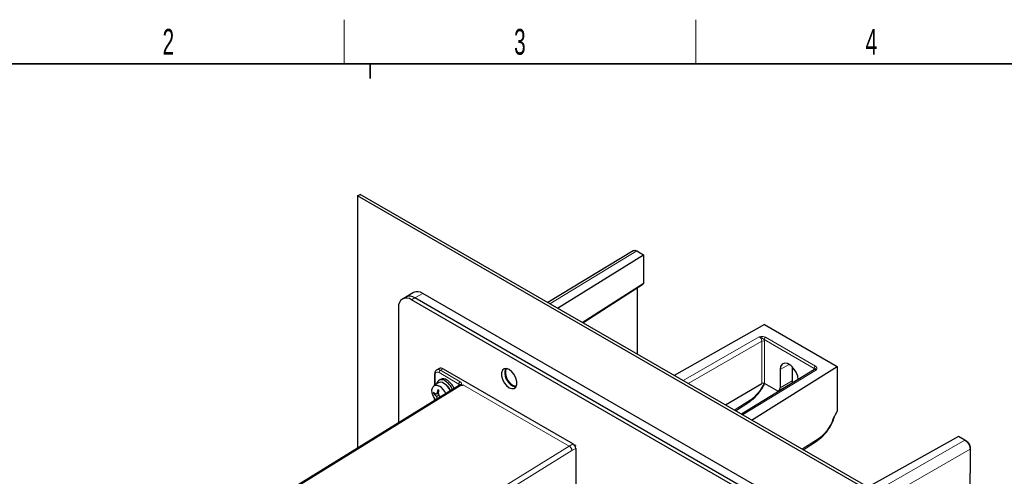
# Paper-space layout 'Blatt2' of a CAD drawing. Header units: millimetres. Extents: x 5 to 418, y 2 to 292.
# Tile 52 of 64: x 77 to 211, y 226 to 288. Entities that reach past the tile are written whole.
import ezdxf

# ---------------------------------------------------------------- set-up
doc = ezdxf.new("R2010")
doc.units = ezdxf.units.MM
doc.layers.add('SLD-0', color=7, linetype='Continuous')
doc.styles.add('SLDTEXTSTYLE0', font='TXT', dxfattribs={"width": 0.605})

psp = doc.layouts.new('Blatt2')

# ---------------------------------------------------------------- linework, layer by layer
at = {"color": 7, "linetype": 'Continuous', "lineweight": 25}
for p, q in [((123.31, 264.53), (123.66, 264.73)), ((194.02, 223.71), (123.31, 264.53)), ((123.31, 264.53), (123.31, 230.25)), ((194.37, 223.91), (123.66, 264.73)), ((160.74, 257.08), (149.14, 250.02)), ((161.25, 257.04), (162.13, 256.53)), ((150.48, 249.25), (162.13, 256.53)), ((162.13, 256.53), (162.13, 252.67)), ((153.88, 247.29), (162.04, 252.51)), ((161.34, 242.98), (161.34, 252.06)), ((129.84, 250.77), (129.4, 250.52)), ((130.9, 251.38), (129.84, 250.77)), ((183.68, 219.78), (130.65, 250.39)), ((184.12, 220.03), (131.09, 250.65)), ((185.18, 220.65), (132.15, 251.26)), ((128.88, 249.37), (128.88, 233.69)), ((178.57, 247.03), (166.29, 240.12)), ((178.57, 247.03), (188.47, 241.32)), ((134.41, 241.06), (134.05, 240.86)), ((134.91, 241.01), (152.58, 230.81)), ((185.39, 240.91), (175.44, 234.84)), ((176.82, 234.05), (188.47, 241.32)), ((180.7, 240.91), (180.7, 238.41)), ((182.32, 241.32), (182.32, 239.36)), ((188.47, 241.32), (188.47, 235.2)), ((133.77, 240.3), (133.77, 238.78)), ((134.56, 239.57), (134.35, 239.45)), ((137.13, 238.79), (102.12, 217.16)), ((134.23, 239.09), (133.67, 238.71)), ((173.27, 236.1), (178.22, 239.02)), ((180.17, 238.1), (178.57, 239.03)), ((180.55, 238.07), (182.32, 239.11)), ((133.68, 237.75), (133.61, 237.71)), ((133.94, 237.61), (133.8, 237.5)), ((134.29, 237.63), (134.02, 237.59)), ((134.33, 237.41), (134.02, 237.24)), ((134.29, 237.89), (134.14, 237.85)), ((134.5, 237.27), (134.33, 237.06)), ((174.62, 235.32), (176.57, 236.57)), ((187.88, 234.13), (188.47, 235.2)), ((204.91, 231.83), (192.63, 224.92)), ((205.79, 231.32), (204.91, 231.83)), ((152.94, 230.2), (152.94, 224.48)), ((183.81, 230.01), (185.77, 231.26)), ((205.97, 231.22), (205.79, 231.32)), ((206.07, 231.15), (205.93, 231.22)), ((206.5, 230.3), (206.5, 230.09)), ((206.5, 230.09), (206.5, 226.83)), ((206.5, 139.41), (206.5, 226.83))]:
    psp.add_line(p, q, dxfattribs=at)
at = {"color": 7, "linetype": 'Continuous', "lineweight": 18}
for p, q in [((161.25, 257.04), (149.44, 249.85)), ((153.81, 247.33), (162.11, 252.63)), ((161.29, 243.01), (161.29, 252.03)), ((162.11, 252.63), (162.13, 252.67)), ((130.65, 250.39), (131.09, 250.65)), ((131.09, 250.65), (132.15, 251.26)), ((167.52, 239.42), (177.86, 245.38)), ((178.22, 244.77), (168.23, 239.01)), ((178.22, 239.02), (178.22, 244.77)), ((185.32, 241.07), (178.54, 244.99)), ((178.57, 244.76), (178.57, 239.03)), ((178.71, 245.3), (185.5, 241.38)), ((134.91, 241.01), (134.55, 240.81)), ((134.55, 240.81), (137.24, 239.26)), ((135.19, 240.85), (135.24, 240.88)), ((185.65, 240.88), (175.59, 234.75)), ((180.7, 240.91), (181.95, 241.6)), ((185.29, 240.88), (185.32, 240.86)), ((185.29, 240.84), (185.29, 240.88)), ((133.85, 240.2), (133.85, 238.83)), ((137.06, 238.95), (134.38, 240.5)), ((137.39, 238.77), (102.37, 217.14)), ((137.06, 238.74), (137.03, 238.76)), ((137.03, 238.72), (137.03, 238.76)), ((137.69, 238.8), (152.06, 230.5)), ((137.69, 238.8), (137.69, 238.8)), ((152.05, 230.5), (137.69, 238.79)), ((180.7, 238.41), (182.32, 239.36)), ((174.48, 235.4), (176.67, 236.79)), ((183.67, 230.09), (185.86, 231.49)), ((116.86, 208.77), (152.05, 230.5)), ((152.06, 230.5), (152.58, 230.81)), ((152.94, 230.2), (152.41, 229.89)), ((152.8, 230.6), (152.92, 230.68)), ((152.87, 230.48), (152.99, 230.55)), ((193.67, 224.32), (205.79, 231.32)), ((206.5, 230.09), (194.37, 223.09)), ((152.41, 229.89), (117.23, 208.16))]:
    psp.add_line(p, q, dxfattribs=at)
at = {"color": 7, "linetype": 'Continuous', "lineweight": 25, "flags": 128}
for points in [[(162.13, 252.67), (162.13, 252.65), (162.13, 252.64), (162.13, 252.62)], [(143.9, 238.45), (144.27, 238.32), (144.59, 238.35), (144.82, 238.53), (144.95, 238.86), (144.95, 239.29), (144.82, 239.76), (144.59, 240.22), (144.27, 240.62), (143.9, 240.9), (143.54, 241.04), (143.22, 241.01), (142.99, 240.82), (142.86, 240.49), (142.86, 240.07), (142.99, 239.6), (143.22, 239.13), (143.54, 238.74), (143.9, 238.45)], [(143.55, 241.04), (143.41, 240.78), (143.38, 240.39), (143.48, 239.93), (143.69, 239.48), (144, 239.09), (144.35, 238.81)], [(183.16, 239.54), (183.09, 240.02), (182.87, 240.57), (182.54, 241.07), (182.14, 241.47), (181.72, 241.72), (181.31, 241.78), (180.99, 241.65), (180.77, 241.35), (180.7, 240.91)], [(133.89, 236.78), (133.61, 237.23), (133.44, 237.72), (133.41, 238.17), (133.51, 238.53), (133.74, 238.75), (134.06, 238.79), (134.43, 238.66)], [(144.35, 238.81), (144.7, 238.68), (144.9, 238.69)], [(144.35, 238.71), (144.71, 238.57), (144.84, 238.56)], [(182.32, 239.36), (182.32, 239.25), (182.32, 239.17), (182.32, 239.12), (182.32, 239.11)]]:
    psp.add_lwpolyline(points, dxfattribs=at)
at = {"color": 7, "linetype": 'Continuous', "lineweight": 25}
for centre, radius, start, end in [((131.42, 250.24), 1.26, 54.3829, 114.3071), ((129.96, 249.55), 1.09, 50.797, 189.2137), ((130.36, 249.63), 1.26, 54.3829, 114.3071), ((134.61, 240.6), 0.503, 54.3846, 114.3053), ((145.27, 240.44), 1.96, 161.8867, 241.8072), ((134.75, 238.79), 0.746, 50.2049, 167.9506), ((134.93, 238.81), 0.842, 52.8551, 115.8348), ((134.02, 237.25), 2.64, 24.4736, 57.5116), ((137.01, 237.28), 2.93, 161.969, 168.7564), ((136.26, 241.6), 3.98, 239.177, 240.8283), ((134.58, 238.48), 0.702, 52.1057, 119.9139), ((139.93, 237.15), 5.7, 170.1173, 173.7462), ((133.23, 236.78), 2.23, 22.7104, 57.2841), ((133.78, 237.11), 2.29, 23.332, 57.3908), ((134.34, 237.44), 1.71, 20.7665, 62.6638), ((133.8, 237.13), 2.64, 24.3283, 57.5073), ((135.9, 237.77), 2.3, 178.5687, 181.4313), ((135.12, 239.36), 2.15, 225.3406, 232.2811), ((134.97, 238.76), 1.73, 217.6226, 227.2816), ((134.78, 240.54), 3.04, 251.2999, 255.6721), ((135.86, 239.05), 2.58, 217.0015, 224.5759), ((136.25, 236.78), 2.36, 153.1866, 160.0394), ((136.51, 237.92), 2.58, 195.4279, 202.9965), ((138.93, 238.3), 4.69, 186.464, 190.859), ((137.39, 240.96), 4.69, 229.1407, 233.537), ((152.17, 230.16), 0.768, 2.6049, 57.3945)]:
    psp.add_arc(centre, radius, start, end, dxfattribs=at)
at = {"color": 7, "linetype": 'Continuous', "lineweight": 18}
for centre, radius, start, end in [((161.35, 251.31), 1.53, 59.2409, 60.0908), ((178.39, 244.42), 0.385, 62.6483, 116.8793), ((178.92, 244.97), 0.385, 123.0873, 177.3573), ((134.26, 240.41), 0.493, 53.7179, 115.1512), ((134.76, 240.49), 0.384, 122.6052, 177.3943), ((185.71, 241.06), 0.385, 123.0873, 177.3573), ((133.89, 240.31), 0.12, 184.0433, 247.2597), ((134.17, 240.25), 0.328, 50.7981, 189.2131), ((137.44, 238.94), 0.384, 122.6052, 177.3943), ((176.42, 236.76), 0.245, 307.7096, 6.7847), ((185.62, 231.46), 0.245, 307.7096, 6.7847), ((152.21, 230.24), 0.309, 120.1718, 121.5035)]:
    psp.add_arc(centre, radius, start, end, dxfattribs=at)
for centre, major_axis, ratio, start_param, end_param in [((161.93, 252.73), (-0.085, 0.239), 0.679723, 3.297873, 4.056846), ((177.86, 244.97), (-0.25, 0.433), 0.5856, 3.926922, 5.497527), ((178.04, 245.07), (-0.375, 0.65), 0.577492, 3.927156, 4.276308), ((185.82, 240.58), (-0.375, 0.65), 0.577271, 0.43622, 0.785372), ((185.64, 240.47), (-0.245, 0.436), 0.576856, 5.504852, 6.303936), ((137.56, 238.46), (-0.375, 0.65), 0.577381, 0.433669, 0.786089), ((137.38, 238.35), (-0.243, 0.437), 0.587338, 5.508143, 6.310317), ((176.6, 239.61), (1.68, 3.07), 0.562074, 3.940667, 4.835534), ((185.8, 234.3), (1.68, 3.07), 0.562074, 3.940667, 4.958399), ((152.06, 230.1), (-0.26, 0.427), 0.562073, 3.914355, 5.485152), ((152.06, 230.1), (-0.253, 0.431), 0.572322, 3.922783, 5.49358)]:
    psp.add_ellipse(centre, major_axis=major_axis, ratio=ratio, start_param=start_param, end_param=end_param, dxfattribs=at)
at = {"color": 7, "linetype": 'Continuous', "lineweight": 25}
for centre, major_axis, ratio, start_param, end_param in [((178.39, 238.92), (0.25, 0.006), 0.592198, 0.771607, 2.328118), ((180.17, 238.72), (-0.375, 0.65), 0.577645, 2.356238, 3.927491)]:
    psp.add_ellipse(centre, major_axis=major_axis, ratio=ratio, start_param=start_param, end_param=end_param, dxfattribs=at)
for points in [[(160.75, 257.09), (160.81, 257.12), (160.89, 257.14), (160.98, 257.13)], [(160.98, 257.13), (161.06, 257.12), (161.15, 257.09), (161.25, 257.04)], [(205.79, 231.32), (205.89, 231.27), (205.98, 231.19), (206.07, 231.1)], [(206.07, 231.1), (206.15, 231.01), (206.23, 230.9), (206.29, 230.79)], [(206.29, 230.79), (206.36, 230.68), (206.41, 230.56), (206.45, 230.44)], [(206.45, 230.44), (206.48, 230.32), (206.5, 230.2), (206.5, 230.09)]]:
    psp.add_open_spline(points, degree=3, dxfattribs=at)
for points, knots in [([(162.04, 252.51), (162.05, 252.52), (162.09, 252.54), (162.12, 252.59), (162.14, 252.62)], [0, 0, 0, 0, 0.290862, 1, 1, 1, 1]), ([(162.13, 252.62), (162.13, 252.62), (162.13, 252.61), (162.13, 252.6), (162.13, 252.6), (162.13, 252.6)], [0, 0, 0, 0, 0.414217, 0.908047, 1, 1, 1, 1]), ([(134.05, 240.85), (134.05, 240.85), (133.97, 240.82), (133.86, 240.68), (133.78, 240.49), (133.78, 240.35), (133.77, 240.3)], [0, 0, 0, 0, 0.0337673, 0.4009118, 0.7601444, 1, 1, 1, 1]), ([(137.46, 238.76), (137.44, 238.76), (137.41, 238.76), (137.39, 238.77), (137.39, 238.77)], [0, 0, 0, 0, 0.956906, 1, 1, 1, 1]), ([(137.69, 238.79), (137.69, 238.79), (137.69, 238.79), (137.69, 238.79), (137.68, 238.78), (137.67, 238.78), (137.66, 238.78), (137.64, 238.78), (137.61, 238.77), (137.57, 238.76), (137.54, 238.76), (137.51, 238.76), (137.49, 238.76), (137.48, 238.76), (137.47, 238.76), (137.46, 238.76)], [0, 0, 0, 0, 0.0167025, 0.035844, 0.0555164, 0.0955865, 0.1360022, 0.2176732, 0.3777061, 0.5380997, 0.6999057, 0.7811927, 0.8627346, 0.9310939, 1, 1, 1, 1]), ([(137.69, 238.79), (137.69, 238.79), (137.69, 238.79), (137.69, 238.8), (137.69, 238.8)], [0, 0, 0, 0, 0.71827, 1, 1, 1, 1]), ([(176.57, 236.57), (176.67, 236.64), (176.97, 236.84), (177.43, 237.26), (177.92, 237.85), (178.32, 238.44), (178.51, 238.85), (178.59, 239.01)], [0, 0, 0, 0, 0.126762, 0.364277, 0.6009, 0.836713, 1, 1, 1, 1]), ([(133.77, 237.04), (133.77, 237.03), (133.77, 236.98), (133.75, 236.86), (133.72, 236.74), (133.69, 236.66), (133.69, 236.66)], [0, 0, 0, 0, 0.100509, 0.455197, 0.97179, 1, 1, 1, 1]), ([(185.77, 231.26), (185.87, 231.33), (186.16, 231.53), (186.62, 231.95), (187.12, 232.54), (187.55, 233.21), (187.9, 233.89), (188.04, 234.34), (188.11, 234.55)], [0, 0, 0, 0, 0.099422, 0.285709, 0.471297, 0.656249, 0.841036, 1, 1, 1, 1]), ([(206.07, 231.14), (206.08, 231.14), (206.11, 231.12), (206.15, 231.07), (206.21, 231.02), (206.26, 230.96), (206.29, 230.9), (206.33, 230.85), (206.36, 230.8), (206.39, 230.74), (206.42, 230.68), (206.44, 230.63), (206.46, 230.57), (206.47, 230.51), (206.49, 230.46), (206.5, 230.4), (206.5, 230.35), (206.5, 230.31), (206.5, 230.3)], [0, 0, 0, 0, 0.041633, 0.088268, 0.209357, 0.271499, 0.334103, 0.394584, 0.4555, 0.517065, 0.57954, 0.639977, 0.700846, 0.762375, 0.824791, 0.86837, 0.955947, 1, 1, 1, 1])]:
    psp.add_open_spline(points, degree=3, knots=knots, dxfattribs=at)
at = {"color": 7, "linetype": 'Continuous', "lineweight": 18}
for points, knots in [([(178.71, 245.3), (178.66, 245.33), (178.59, 245.35), (178.46, 245.39), (178.38, 245.4), (178.16, 245.41), (178.01, 245.39), (177.86, 245.38)], [0, 0, 0, 0, 0.25, 0.25, 0.5, 0.5, 1, 1, 1, 1]), ([(178.54, 244.99), (178.49, 245.03), (178.44, 245.07), (178.33, 245.14), (178.27, 245.18), (178.16, 245.25), (178.1, 245.28), (177.98, 245.34), (177.92, 245.36), (177.86, 245.38)], [0, 0, 0, 0, 0.25, 0.25, 0.5, 0.5, 0.75, 0.75, 1, 1, 1, 1]), ([(185.32, 241.07), (185.37, 241.06), (185.4, 241.05), (185.45, 241.03), (185.47, 241.02), (185.51, 241), (185.54, 240.99), (185.59, 240.95), (185.62, 240.92), (185.65, 240.88)], [0, 0, 0, 0, 0.25, 0.25, 0.5, 0.5, 0.75, 0.75, 1, 1, 1, 1]), ([(185.5, 241.38), (185.55, 241.35), (185.59, 241.31), (185.65, 241.23), (185.67, 241.19), (185.7, 241.06), (185.67, 240.97), (185.65, 240.88)], [0, 0, 0, 0, 0.25, 0.25, 0.5, 0.5, 1, 1, 1, 1]), ([(137.46, 238.76), (137.46, 238.76), (137.45, 238.76), (137.44, 238.77), (137.42, 238.78), (137.4, 238.79), (137.38, 238.8), (137.37, 238.81), (137.36, 238.82), (137.34, 238.83), (137.33, 238.84), (137.31, 238.85), (137.29, 238.87), (137.27, 238.88), (137.25, 238.89), (137.23, 238.9), (137.21, 238.9), (137.19, 238.91), (137.18, 238.92), (137.17, 238.92), (137.15, 238.93), (137.13, 238.93), (137.12, 238.94), (137.1, 238.94), (137.08, 238.95), (137.07, 238.95), (137.06, 238.95)], [0, 0, 0, 0, 0.003253, 0.02657, 0.049953, 0.08909, 0.133186, 0.158093, 0.183059, 0.213448, 0.243901, 0.305142, 0.360734, 0.416496, 0.477595, 0.538796, 0.600146, 0.661501, 0.707534, 0.753571, 0.799707, 0.84592, 0.88403, 0.922271, 0.961016, 1, 1, 1, 1]), ([(137.24, 239.26), (137.28, 239.23), (137.37, 239.17), (137.42, 239.05), (137.43, 238.97), (137.43, 238.92), (137.43, 238.88), (137.42, 238.84), (137.43, 238.82), (137.44, 238.81), (137.45, 238.8), (137.49, 238.79), (137.57, 238.79), (137.64, 238.8), (137.69, 238.8)], [0, 0, 0, 0, 0.19133, 0.381735, 0.540749, 0.579528, 0.653772, 0.723844, 0.747756, 0.766339, 0.781968, 0.801913, 0.873216, 1, 1, 1, 1]), ([(133.83, 236.89), (133.82, 236.89), (133.82, 236.87), (133.8, 236.84), (133.79, 236.81), (133.77, 236.77), (133.74, 236.73), (133.73, 236.7), (133.71, 236.68)], [0, 0, 0, 0, 0.086051, 0.24326, 0.40063, 0.560581, 0.720599, 1, 1, 1, 1])]:
    psp.add_open_spline(points, degree=3, knots=knots, dxfattribs=at)
at = {"layer": 'SLD-0', "lineweight": 18}
for p, q in [((121.5, 282.5), (121.5, 288.5)), ((169.25, 282.5), (169.25, 288.5))]:
    psp.add_line(p, q, dxfattribs=at)
at = {"layer": 'SLD-0', "lineweight": 35}
psp.add_line((408, 282.5), (26, 282.5), dxfattribs=at)
at = {"layer": 'SLD-0'}
for p, q in [((125, 280.5), (125, 282.5)), ((125, 282.5), (125, 280.5))]:
    psp.add_line(p, q, dxfattribs=at)

# ---------------------------------------------------------------- texts
at = {"layer": 'SLD-0', "char_height": 3.5, "attachment_point": 2, "style": 'SLDTEXTSTYLE0'}
for s, insert in [('2', (97.6, 287.24)), ('3', (145.35, 287.24)), ('4', (193.1, 287.24))]:
    psp.add_mtext(s, dxfattribs=dict(at, insert=insert))

doc.saveas('drawing.dxf')
